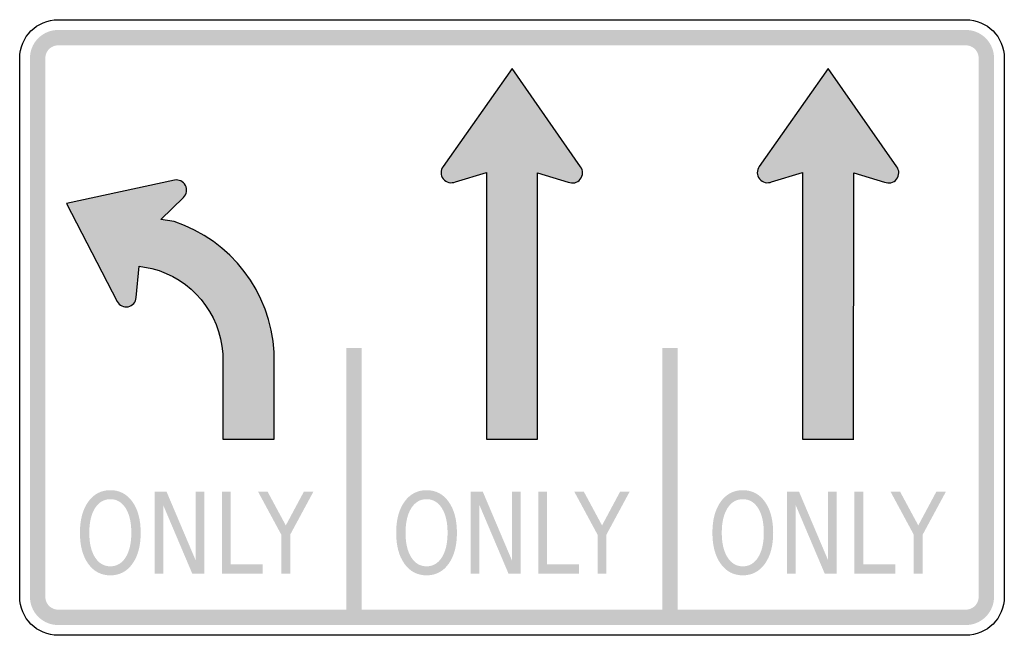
# Model space of a CAD drawing. Header units: inches. Extents: x -0.5 to 0.5, y -0.312 to 0.312.
import ezdxf

# ---------------------------------------------------------------- set-up
doc = ezdxf.new("R2010")
doc.units = ezdxf.units.IN
doc.header["$MEASUREMENT"] = 0

msp = doc.modelspace()

# ---------------------------------------------------------------- hatches: boundary and pattern name
for points in [[(-0.46094, 0.30208), (-0.46375, 0.30194), (-0.46653, 0.30153), (-0.46925, 0.30085), (-0.4719, 0.2999), (-0.47444, 0.2987), (-0.47685, 0.29725), (-0.47911, 0.29558), (-0.48119, 0.29369), (-0.48308, 0.29161), (-0.48476, 0.28935), (-0.4862, 0.28694), (-0.4874, 0.2844), (-0.48835, 0.28175), (-0.48903, 0.27902), (-0.48945, 0.27624), (-0.48958, 0.27344), (-0.47396, 0.27344), (-0.4739, 0.27471), (-0.47371, 0.27598), (-0.4734, 0.27722), (-0.47297, 0.27842), (-0.47242, 0.27957), (-0.47176, 0.28067), (-0.471, 0.2817), (-0.47015, 0.28264), (-0.4692, 0.2835), (-0.46817, 0.28426), (-0.46708, 0.28492), (-0.46592, 0.28547), (-0.46472, 0.2859), (-0.46348, 0.28621), (-0.46221, 0.28639), (-0.46094, 0.28646), (-0.46094, 0.30208)], [(-0.46094, 0.28646), (0.46094, 0.28646), (0.46094, 0.30208), (-0.46094, 0.30208), (-0.46094, 0.28646)], [(0.48958, 0.27344), (0.48944, 0.27624), (0.48903, 0.27902), (0.48835, 0.28175), (0.4874, 0.2844), (0.4862, 0.28694), (0.48475, 0.28935), (0.48308, 0.29161), (0.48119, 0.29369), (0.47911, 0.29558), (0.47685, 0.29725), (0.47444, 0.2987), (0.4719, 0.2999), (0.46925, 0.30085), (0.46653, 0.30153), (0.46374, 0.30194), (0.46094, 0.30208), (0.46094, 0.28646), (0.46221, 0.28639), (0.46348, 0.28621), (0.46472, 0.2859), (0.46592, 0.28547), (0.46707, 0.28492), (0.46817, 0.28426), (0.4692, 0.2835), (0.47014, 0.28264), (0.471, 0.2817), (0.47176, 0.28067), (0.47242, 0.27957), (0.47297, 0.27842), (0.4734, 0.27722), (0.47371, 0.27598), (0.47389, 0.27471), (0.47396, 0.27344), (0.48958, 0.27344)], [(-0.47396, -0.27343), (-0.47396, 0.27344), (-0.48958, 0.27344), (-0.48958, -0.27343), (-0.47396, -0.27343)], [(0.47396, 0.27344), (0.47396, -0.27343), (0.48958, -0.27343), (0.48958, 0.27344), (0.47396, 0.27344)], [(-0.1684, -0.02083), (-0.1684, -0.29427), (-0.15278, -0.29427), (-0.15278, -0.02083), (-0.1684, -0.02083)], [(0.15278, -0.02083), (0.15278, -0.29427), (0.1684, -0.29427), (0.1684, -0.02083), (0.15278, -0.02083)], [(-0.363, -0.16666), (-0.35085, -0.16666), (-0.32129, -0.23638), (-0.32129, -0.16666), (-0.31254, -0.16666), (-0.31254, -0.25), (-0.32469, -0.25), (-0.35425, -0.18028), (-0.35425, -0.25), (-0.363, -0.25), (-0.363, -0.16666)], [(-0.29459, -0.16666), (-0.28557, -0.16666), (-0.28557, -0.24051), (-0.25311, -0.24051), (-0.25311, -0.25), (-0.29459, -0.25), (-0.29459, -0.16666)], [(-0.25791, -0.16666), (-0.24822, -0.16666), (-0.22974, -0.20094), (-0.21138, -0.16666), (-0.20169, -0.16666), (-0.22527, -0.21031), (-0.22527, -0.25), (-0.23433, -0.25), (-0.23433, -0.21031), (-0.25791, -0.16666)], [(-0.04182, -0.16666), (-0.02967, -0.16666), (-0.00011, -0.23638), (-0.00011, -0.16666), (0.00864, -0.16666), (0.00864, -0.25), (-0.00351, -0.25), (-0.03307, -0.18028), (-0.03307, -0.25), (-0.04182, -0.25), (-0.04182, -0.16666)], [(0.02659, -0.16666), (0.03561, -0.16666), (0.03561, -0.24051), (0.06807, -0.24051), (0.06807, -0.25), (0.02659, -0.25), (0.02659, -0.16666)], [(0.06327, -0.16666), (0.07296, -0.16666), (0.09144, -0.20094), (0.1098, -0.16666), (0.11949, -0.16666), (0.09591, -0.21031), (0.09591, -0.25), (0.08685, -0.25), (0.08685, -0.21031), (0.06327, -0.16666)], [(0.27936, -0.16666), (0.29151, -0.16666), (0.32107, -0.23638), (0.32107, -0.16666), (0.32982, -0.16666), (0.32982, -0.25), (0.31767, -0.25), (0.28811, -0.18028), (0.28811, -0.25), (0.27936, -0.25), (0.27936, -0.16666)], [(0.34777, -0.16666), (0.35679, -0.16666), (0.35679, -0.24051), (0.38925, -0.24051), (0.38925, -0.25), (0.34777, -0.25), (0.34777, -0.16666)], [(0.38445, -0.16666), (0.39414, -0.16666), (0.41263, -0.20094), (0.43098, -0.16666), (0.44067, -0.16666), (0.41709, -0.21031), (0.41709, -0.25), (0.40803, -0.25), (0.40803, -0.21031), (0.38445, -0.16666)], [(-0.48958, -0.27343), (-0.48945, -0.27624), (-0.48903, -0.27902), (-0.48835, -0.28175), (-0.4874, -0.2844), (-0.4862, -0.28694), (-0.48476, -0.28935), (-0.48308, -0.29161), (-0.48119, -0.29369), (-0.47911, -0.29558), (-0.47685, -0.29725), (-0.47444, -0.2987), (-0.4719, -0.2999), (-0.46925, -0.30085), (-0.46653, -0.30153), (-0.46375, -0.30194), (-0.46094, -0.30208), (-0.46094, -0.28646), (-0.46221, -0.28639), (-0.46348, -0.2862), (-0.46472, -0.28589), (-0.46592, -0.28546), (-0.46708, -0.28492), (-0.46817, -0.28426), (-0.4692, -0.2835), (-0.47015, -0.28264), (-0.471, -0.28169), (-0.47176, -0.28067), (-0.47242, -0.27957), (-0.47297, -0.27842), (-0.4734, -0.27721), (-0.47371, -0.27597), (-0.4739, -0.27471), (-0.47396, -0.27343), (-0.48958, -0.27343)], [(0.46094, -0.30208), (0.46374, -0.30194), (0.46653, -0.30153), (0.46925, -0.30085), (0.4719, -0.2999), (0.47444, -0.2987), (0.47685, -0.29725), (0.47911, -0.29558), (0.48119, -0.29369), (0.48308, -0.29161), (0.48475, -0.28935), (0.4862, -0.28694), (0.4874, -0.2844), (0.48835, -0.28175), (0.48903, -0.27902), (0.48944, -0.27624), (0.48958, -0.27343), (0.47396, -0.27343), (0.47389, -0.27471), (0.47371, -0.27597), (0.4734, -0.27721), (0.47297, -0.27842), (0.47242, -0.27957), (0.47176, -0.28067), (0.471, -0.28169), (0.47014, -0.28264), (0.4692, -0.2835), (0.46817, -0.28426), (0.46707, -0.28492), (0.46592, -0.28546), (0.46472, -0.28589), (0.46348, -0.2862), (0.46221, -0.28639), (0.46094, -0.28646), (0.46094, -0.30208)], [(0.46094, -0.28646), (-0.46094, -0.28646), (-0.46094, -0.30208), (0.46094, -0.30208), (0.46094, -0.28646)]]:
    msp.add_hatch(color=7).paths.add_polyline_path(points)
h = msp.add_hatch(color=7)
edge = h.paths.add_edge_path()
edge.add_line((0, 0.26302), (0.06961, 0.16325))
edge.add_spline(control_points=[(0.06961, 0.16325), (0.07243, 0.15947), (0.07233, 0.15427), (0.06936, 0.1506), (0.0664, 0.14693), (0.06133, 0.14573), (0.05705, 0.14769)], knot_values=[0, 0, 0, 0, 1, 1, 1, 2, 2, 2, 2], degree=3, periodic=0)
edge.add_line((0.05705, 0.14769), (0.02592, 0.15705))
edge.add_line((0.02592, 0.15705), (0.02582, -0.11328))
edge.add_line((0.02582, -0.11328), (-0.02604, -0.11328))
edge.add_line((-0.02604, -0.11328), (-0.02604, 0.15724))
edge.add_line((-0.02604, 0.15724), (-0.0575, 0.14792))
edge.add_spline(control_points=[(-0.0575, 0.14792), (-0.0618, 0.14598), (-0.06686, 0.14719), (-0.06981, 0.15087), (-0.07276, 0.15455), (-0.07284, 0.15976), (-0.07, 0.16353)], knot_values=[0, 0, 0, 0, 1, 1, 1, 2, 2, 2, 2], degree=3, periodic=0)
edge.add_line((-0.07, 0.16353), (0, 0.26302))
h = msp.add_hatch(color=7)
edge = h.paths.add_edge_path()
edge.add_line((0.32118, 0.26302), (0.39079, 0.16325))
edge.add_spline(control_points=[(0.39079, 0.16325), (0.39361, 0.15947), (0.39351, 0.15427), (0.39054, 0.1506), (0.38758, 0.14693), (0.38251, 0.14573), (0.37823, 0.14769)], knot_values=[0, 0, 0, 0, 1, 1, 1, 2, 2, 2, 2], degree=3, periodic=0)
edge.add_line((0.37823, 0.14769), (0.3471, 0.15705))
edge.add_line((0.3471, 0.15705), (0.347, -0.11328))
edge.add_line((0.347, -0.11328), (0.29514, -0.11328))
edge.add_line((0.29514, -0.11328), (0.29514, 0.15724))
edge.add_line((0.29514, 0.15724), (0.26368, 0.14792))
edge.add_spline(control_points=[(0.26368, 0.14792), (0.25938, 0.14598), (0.25432, 0.14719), (0.25137, 0.15087), (0.24843, 0.15455), (0.24834, 0.15976), (0.25118, 0.16353)], knot_values=[0, 0, 0, 0, 1, 1, 1, 2, 2, 2, 2], degree=3, periodic=0)
edge.add_line((0.25118, 0.16353), (0.32118, 0.26302))
h = msp.add_hatch(color=7)
edge = h.paths.add_edge_path()
edge.add_line((-0.29378, -0.02667), (-0.29378, -0.11328))
edge.add_line((-0.29378, -0.11328), (-0.2417, -0.11328))
edge.add_line((-0.2417, -0.11328), (-0.2417, -0.02517))
edge.add_spline(control_points=[(-0.2417, -0.02517), (-0.24488, 0.03579), (-0.28519, 0.08854), (-0.34317, 0.10761)], knot_values=[0, 0, 0, 0, 1, 1, 1, 1], degree=3, periodic=0)
edge.add_line((-0.34317, 0.10761), (-0.35654, 0.10952))
edge.add_line((-0.35654, 0.10952), (-0.33372, 0.13208))
edge.add_spline(control_points=[(-0.33372, 0.13208), (-0.33036, 0.13522), (-0.32952, 0.14022), (-0.33165, 0.14429), (-0.33378, 0.14836), (-0.33837, 0.15051), (-0.34286, 0.14954)], knot_values=[0, 0, 0, 0, 1, 1, 1, 2, 2, 2, 2], degree=3, periodic=0)
edge.add_line((-0.34286, 0.14954), (-0.45249, 0.12598))
edge.add_line((-0.45249, 0.12598), (-0.40093, 0.0264))
edge.add_spline(control_points=[(-0.40093, 0.0264), (-0.39882, 0.02232), (-0.39424, 0.02015), (-0.38975, 0.0211), (-0.38525, 0.02204), (-0.38193, 0.02587), (-0.38164, 0.03046)], knot_values=[0, 0, 0, 0, 1, 1, 1, 2, 2, 2, 2], degree=3, periodic=0)
edge.add_line((-0.38164, 0.03046), (-0.37876, 0.06242))
edge.add_line((-0.37876, 0.06242), (-0.36571, 0.05996))
edge.add_spline(control_points=[(-0.36571, 0.05996), (-0.3255, 0.04971), (-0.29647, 0.01474), (-0.29378, -0.02667)], knot_values=[0, 0, 0, 0, 1, 1, 1, 1], degree=3, periodic=0)
h = msp.add_hatch(color=7)
edge = h.paths.add_edge_path()
edge.add_spline(control_points=[(-0.40792, -0.16516), (-0.39857, -0.16516), (-0.3911, -0.16907), (-0.3855, -0.17691), (-0.37991, -0.18474), (-0.37711, -0.19524), (-0.37711, -0.20841), (-0.37711, -0.22155), (-0.37991, -0.23203), (-0.3855, -0.23987), (-0.3911, -0.2477), (-0.39857, -0.25162), (-0.40792, -0.25162), (-0.4173, -0.25162), (-0.42479, -0.24771), (-0.4304, -0.23989), (-0.43601, -0.23208), (-0.43882, -0.22159), (-0.43882, -0.20841), (-0.43882, -0.19524), (-0.43601, -0.18474), (-0.4304, -0.17691), (-0.42479, -0.16907), (-0.4173, -0.16516), (-0.40792, -0.16516)], knot_values=[0, 0, 0, 0, 1, 1, 1, 2, 2, 2, 3, 3, 3, 4, 4, 4, 5, 5, 5, 6, 6, 6, 7, 7, 7, 8, 8, 8, 8], degree=3, periodic=0)
edge = h.paths.add_edge_path(flags=0)
edge.add_spline(control_points=[(-0.40792, -0.17431), (-0.41447, -0.17431), (-0.41967, -0.17736), (-0.42352, -0.18346), (-0.42738, -0.18957), (-0.42931, -0.19788), (-0.42931, -0.20841), (-0.42931, -0.21891), (-0.42738, -0.22721), (-0.42352, -0.23331), (-0.41967, -0.23941), (-0.41447, -0.24246), (-0.40792, -0.24246), (-0.40137, -0.24246), (-0.39618, -0.23941), (-0.39236, -0.23331), (-0.38853, -0.22721), (-0.38662, -0.21891), (-0.38662, -0.20841), (-0.38662, -0.19788), (-0.38853, -0.18957), (-0.39236, -0.18346), (-0.39618, -0.17736), (-0.40137, -0.17431), (-0.40792, -0.17431)], knot_values=[0, 0, 0, 0, 1, 1, 1, 2, 2, 2, 3, 3, 3, 4, 4, 4, 5, 5, 5, 6, 6, 6, 7, 7, 7, 8, 8, 8, 8], degree=3, periodic=0)
h = msp.add_hatch(color=7)
edge = h.paths.add_edge_path()
edge.add_spline(control_points=[(-0.08674, -0.16516), (-0.07739, -0.16516), (-0.06992, -0.16907), (-0.06432, -0.17691), (-0.05873, -0.18474), (-0.05593, -0.19524), (-0.05593, -0.20841), (-0.05593, -0.22155), (-0.05873, -0.23203), (-0.06432, -0.23987), (-0.06992, -0.2477), (-0.07739, -0.25162), (-0.08674, -0.25162), (-0.09612, -0.25162), (-0.10361, -0.24771), (-0.10922, -0.23989), (-0.11483, -0.23208), (-0.11764, -0.22159), (-0.11764, -0.20841), (-0.11764, -0.19524), (-0.11483, -0.18474), (-0.10922, -0.17691), (-0.10361, -0.16907), (-0.09612, -0.16516), (-0.08674, -0.16516)], knot_values=[0, 0, 0, 0, 1, 1, 1, 2, 2, 2, 3, 3, 3, 4, 4, 4, 5, 5, 5, 6, 6, 6, 7, 7, 7, 8, 8, 8, 8], degree=3, periodic=0)
edge = h.paths.add_edge_path(flags=0)
edge.add_spline(control_points=[(-0.08674, -0.17431), (-0.09329, -0.17431), (-0.09849, -0.17736), (-0.10234, -0.18346), (-0.1062, -0.18957), (-0.10813, -0.19788), (-0.10813, -0.20841), (-0.10813, -0.21891), (-0.1062, -0.22721), (-0.10234, -0.23331), (-0.09849, -0.23941), (-0.09329, -0.24246), (-0.08674, -0.24246), (-0.08019, -0.24246), (-0.075, -0.23941), (-0.07118, -0.23331), (-0.06735, -0.22721), (-0.06544, -0.21891), (-0.06544, -0.20841), (-0.06544, -0.19788), (-0.06735, -0.18957), (-0.07118, -0.18346), (-0.075, -0.17736), (-0.08019, -0.17431), (-0.08674, -0.17431)], knot_values=[0, 0, 0, 0, 1, 1, 1, 2, 2, 2, 3, 3, 3, 4, 4, 4, 5, 5, 5, 6, 6, 6, 7, 7, 7, 8, 8, 8, 8], degree=3, periodic=0)
h = msp.add_hatch(color=7)
edge = h.paths.add_edge_path()
edge.add_spline(control_points=[(0.23444, -0.16516), (0.24379, -0.16516), (0.25126, -0.16907), (0.25686, -0.17691), (0.26245, -0.18474), (0.26525, -0.19524), (0.26525, -0.20841), (0.26525, -0.22155), (0.26245, -0.23203), (0.25686, -0.23987), (0.25126, -0.2477), (0.24379, -0.25162), (0.23444, -0.25162), (0.22507, -0.25162), (0.21757, -0.24771), (0.21196, -0.23989), (0.20635, -0.23208), (0.20354, -0.22159), (0.20354, -0.20841), (0.20354, -0.19524), (0.20635, -0.18474), (0.21196, -0.17691), (0.21757, -0.16907), (0.22507, -0.16516), (0.23444, -0.16516)], knot_values=[0, 0, 0, 0, 1, 1, 1, 2, 2, 2, 3, 3, 3, 4, 4, 4, 5, 5, 5, 6, 6, 6, 7, 7, 7, 8, 8, 8, 8], degree=3, periodic=0)
edge = h.paths.add_edge_path(flags=0)
edge.add_spline(control_points=[(0.23444, -0.17431), (0.22789, -0.17431), (0.22269, -0.17736), (0.21884, -0.18346), (0.21498, -0.18957), (0.21305, -0.19788), (0.21305, -0.20841), (0.21305, -0.21891), (0.21498, -0.22721), (0.21884, -0.23331), (0.22269, -0.23941), (0.22789, -0.24246), (0.23444, -0.24246), (0.24099, -0.24246), (0.24618, -0.23941), (0.25, -0.23331), (0.25383, -0.22721), (0.25574, -0.21891), (0.25574, -0.20841), (0.25574, -0.19788), (0.25383, -0.18957), (0.25, -0.18346), (0.24618, -0.17736), (0.24099, -0.17431), (0.23444, -0.17431)], knot_values=[0, 0, 0, 0, 1, 1, 1, 2, 2, 2, 3, 3, 3, 4, 4, 4, 5, 5, 5, 6, 6, 6, 7, 7, 7, 8, 8, 8, 8], degree=3, periodic=0)

# ---------------------------------------------------------------- linework, layer by layer
at = {"color": 7}
for points in [[(-0.46094, 0.3125), (0.46094, 0.3125)], [(-0.5, -0.27343), (-0.5, 0.27344)], [(0.5, 0.27344), (0.5, -0.27343)], [(0.06961, 0.16325), (0, 0.26302), (-0.07, 0.16353)], [(0.39079, 0.16325), (0.32118, 0.26302), (0.25118, 0.16353)], [(-0.0575, 0.14792), (-0.02604, 0.15724), (-0.02604, -0.11328), (0.02604, -0.11328)], [(0.02582, -0.11328), (0.02592, 0.15705), (0.05705, 0.14769)], [(0.26368, 0.14792), (0.29514, 0.15724), (0.29514, -0.11328), (0.34722, -0.11328)], [(0.347, -0.11328), (0.3471, 0.15705), (0.37823, 0.14769)], [(-0.34286, 0.14954), (-0.45249, 0.12598), (-0.40093, 0.0264)], [(-0.34317, 0.10761), (-0.35654, 0.10952), (-0.33372, 0.13208)], [(-0.38164, 0.03046), (-0.37876, 0.06242), (-0.36571, 0.05996)], [(-0.29378, -0.02667), (-0.29378, -0.11328), (-0.2417, -0.11328), (-0.2417, -0.02517)], [(0.46094, -0.3125), (-0.46094, -0.3125)]]:
    msp.add_lwpolyline(points, dxfattribs=at)
for points in [[(-0.5, 0.27344), (-0.5, 0.29501), (-0.48251, 0.3125), (-0.46094, 0.3125)], [(0.46094, 0.3125), (0.48251, 0.3125), (0.5, 0.29501), (0.5, 0.27344)], [(-0.2417, -0.02517), (-0.24488, 0.03579), (-0.28519, 0.08854), (-0.34317, 0.10761)], [(-0.36571, 0.05996), (-0.3255, 0.04971), (-0.29647, 0.01474), (-0.29378, -0.02667)], [(-0.46094, -0.3125), (-0.48251, -0.3125), (-0.5, -0.29501), (-0.5, -0.27343)], [(0.5, -0.27343), (0.5, -0.29501), (0.48251, -0.3125), (0.46094, -0.3125)]]:
    msp.add_open_spline(points, degree=3, dxfattribs=at)
for points in [[(-0.07, 0.16353), (-0.07284, 0.15976), (-0.07276, 0.15455), (-0.06981, 0.15087), (-0.06686, 0.14719), (-0.0618, 0.14598), (-0.0575, 0.14792)], [(0.05705, 0.14769), (0.06133, 0.14573), (0.0664, 0.14693), (0.06936, 0.1506), (0.07233, 0.15427), (0.07243, 0.15947), (0.06961, 0.16325)], [(0.25118, 0.16353), (0.24834, 0.15976), (0.24843, 0.15455), (0.25137, 0.15087), (0.25432, 0.14719), (0.25938, 0.14598), (0.26368, 0.14792)], [(0.37823, 0.14769), (0.38251, 0.14573), (0.38758, 0.14693), (0.39054, 0.1506), (0.39351, 0.15427), (0.39361, 0.15947), (0.39079, 0.16325)], [(-0.33372, 0.13208), (-0.33036, 0.13522), (-0.32952, 0.14022), (-0.33165, 0.14429), (-0.33378, 0.14836), (-0.33837, 0.15051), (-0.34286, 0.14954)], [(-0.40093, 0.0264), (-0.39882, 0.02232), (-0.39424, 0.02015), (-0.38975, 0.0211), (-0.38525, 0.02204), (-0.38193, 0.02587), (-0.38164, 0.03046)]]:
    msp.add_open_spline(points, degree=3, knots=[0, 0, 0, 0, 1, 1, 1, 2, 2, 2, 2], dxfattribs=at)

doc.saveas('drawing.dxf')
